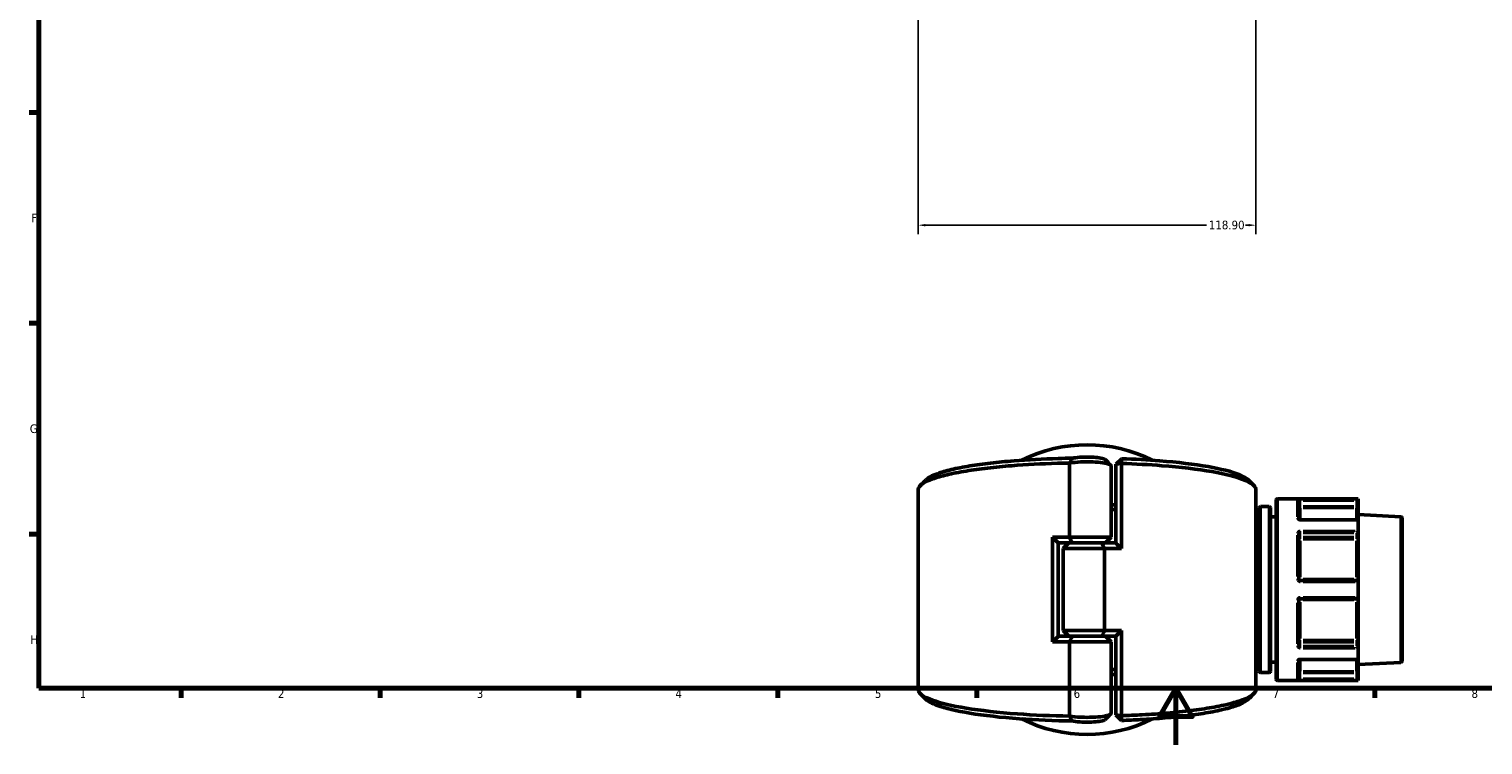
# Model space of a CAD drawing. Header units: millimetres. Extents: x 0 to 926, y 0 to 961.
# Tile 1 of 16: x 17 to 529, y 0 to 252. Entities that reach past the tile are written whole.
import ezdxf

# ---------------------------------------------------------------- set-up
doc = ezdxf.new("R2010")
doc.units = ezdxf.units.MM
for name, color, linetype, lineweight in [('Border (ANSI)', 7, 'Continuous', 70), ('Dimension (ANSI)', 7, 'Continuous', 25), ('Visible (ANSI)', 7, 'Continuous', 50), ('Visible Narrow (ANSI)', 7, 'Continuous', 35)]:
    doc.layers.add(name, color=color, linetype=linetype, lineweight=lineweight)
doc.styles.add('Note Text (ANSI)', font='tahoma.ttf')
doc.dimstyles.new('Default - mm (ANSI)', dxfattribs={"dimtxt": 3.048, "dimasz": 2.5, "dimexe": 3.175, "dimexo": 1.6002, "dimgap": 0.8, "dimtad": 0, "dimtoh": 1, "dimrnd": 1e-08, "dimzin": 4, "dimdsep": 46, "dimtxsty": 'Note Text (ANSI)', "dimcen": 0.09, "dimdle": 10, "dimclrd": 256, "dimclre": 256, "dimclrt": 256, "dimadec": 1, "dimazin": 1, "dimtfac": 1, "dimtofl": 0, "dimtmove": 0, "dimatfit": 3, "dimfxl": 1, "dimtolj": 1, "dimtzin": 4, "dimlwd": -1, "dimlwe": -1, "dimarcsym": 0})

# ---------------------------------------------------------------- blocks, each defined once
blk = doc.blocks.new('Borders Default Border')
at = {"layer": 'Border (ANSI)'}
for p, q in [((20, 222.75), (16.55, 222.75)), ((20, 148.5), (16.55, 148.5)), ((20, 74.25), (16.55, 74.25)), ((70.08, 20), (70.08, 16.55)), ((140.17, 20), (140.17, 16.55)), ((210.25, 20), (210.25, 16.55)), ((280.33, 20), (280.33, 16.55)), ((350.42, 20), (350.42, 16.55)), ((490.58, 20), (490.58, 16.55))]:
    blk.add_line(p, q, dxfattribs=at)
at = {"layer": 'Border (ANSI)', "flags": 128}
for points in [[(20, 20), (20, 574), (821, 574), (821, 20), (20, 20)], [(420.5, 0), (420.5, 20), (414.73, 10), (426.27, 10), (420.5, 20)]]:
    blk.add_lwpolyline(points, dxfattribs=at)
at = {"layer": 'Border (ANSI)', "char_height": 3.05, "attachment_point": 7, "style": 'Note Text (ANSI)'}
for s, insert in [('F', (17.29, 184.1)), ('G', (16.81, 109.79)), ('H', (16.97, 35.6)), ('1', (34.35, 16.55)), ('2', (104.2, 16.55)), ('3', (174.26, 16.49)), ('4', (244.23, 16.55)), ('5', (314.48, 16.49)), ('6', (384.49, 16.49)), ('7', (454.6, 16.55)), ('8', (524.63, 16.48))]:
    blk.add_mtext(s, dxfattribs=dict(at, insert=insert))
blk = doc.blocks.new('*D7')
at = {"layer": 'Defpoints', "color": 0, "transparency": 16777216}
for p in [(448.61, 323.45), (329.71, 319.93), (448.61, 183.04)]:
    blk.add_point(p, dxfattribs=at)
at = {"layer": 'Dimension (ANSI)', "transparency": 16777216}
for p, q in [((329.71, 318.33), (329.71, 179.87)), ((448.61, 321.85), (448.61, 179.87)), ((332.21, 183.04), (431.31, 183.04)), ((446.11, 183.04), (444.99, 183.04))]:
    blk.add_line(p, q, dxfattribs=at)
for points in [[(332.21, 183.46), (332.21, 182.63), (329.71, 183.04)], [(446.11, 183.46), (446.11, 182.63), (448.61, 183.04)]]:
    blk.add_solid(points, dxfattribs=at)
at = {"layer": 'Dimension (ANSI)', "transparency": 16777216, "insert": (432.11, 184.64), "char_height": 3.048, "attachment_point": 1, "style": 'Note Text (ANSI)'}
blk.add_mtext('\\A1;118.90', dxfattribs=at)

msp = doc.modelspace()

# ---------------------------------------------------------------- linework, layer by layer
at = {"layer": 'Visible (ANSI)'}
for p, q in [((383.019, 99.265), (383.019, 73.158)), ((397.649, 73.158), (397.649, 98.343)), ((399.359, 98.849), (401.359, 100.81)), ((401.324, 99.131), (399.359, 98.849)), ((399.359, 98.849), (399.359, 71.128)), ((401.324, 69.158), (401.324, 99.131)), ((329.709, 19.558), (329.709, 89.858)), ((448.709, 19.558), (448.709, 89.858)), ((449.809, 26.001), (449.809, 83.415)), ((453.309, 83.915), (450.309, 83.915)), ((453.809, 83.415), (453.809, 26.001)), ((455.809, 23.208), (455.809, 86.208)), ((484.669, 86.708), (456.309, 86.708)), ((463.809, 85.99), (463.809, 79.471)), ((484.668, 86.59), (484.169, 86.092)), ((484.669, 86.708), (484.669, 86.594)), ((484.669, 84.022), (484.669, 86.594)), ((484.669, 83.03), (484.669, 84.022)), ((484.669, 83.03), (484.669, 79.164)), ((449.809, 80.308), (448.709, 80.308)), ((455.809, 80.308), (453.809, 80.308)), ((484.523, 79.309), (464.309, 79.309)), ((499.736, 80.333), (484.669, 81.123)), ((484.669, 79.164), (484.669, 75.346)), ((500.209, 79.834), (500.209, 29.583)), ((377.095, 73.158), (377.095, 36.258)), ((377.095, 73.158), (383.019, 73.158)), ((383.019, 73.158), (397.649, 73.158)), ((395.649, 71.158), (397.649, 73.158)), ((463.809, 74.212), (463.809, 58.408)), ((484.669, 73.527), (484.669, 75.346)), ((484.669, 72.207), (484.669, 73.527)), ((484.669, 72.207), (484.669, 58.283)), ((379.059, 71.189), (379.059, 38.228)), ((384.029, 71.158), (379.059, 71.158)), ((382.769, 71.158), (380.769, 69.158)), ((395.4, 69.158), (380.769, 69.158)), ((380.769, 40.258), (380.769, 69.158)), ((394.39, 71.158), (384.029, 71.158)), ((384.029, 71.158), (394.39, 71.158)), ((394.39, 71.158), (399.359, 71.158)), ((401.324, 69.158), (395.4, 69.158)), ((395.4, 40.258), (395.4, 69.158)), ((484.169, 57.908), (464.309, 57.908)), ((484.669, 57.408), (484.669, 58.283)), ((484.669, 57.408), (484.669, 52.008)), ((464.309, 51.508), (484.169, 51.508)), ((484.669, 51.133), (484.669, 52.008)), ((463.809, 51.008), (463.809, 35.205)), ((484.669, 51.133), (484.669, 37.209)), ((383.019, 36.258), (377.095, 36.258)), ((379.059, 38.258), (384.029, 38.258)), ((380.769, 40.258), (395.4, 40.258)), ((382.769, 38.258), (380.769, 40.258)), ((397.649, 36.258), (383.019, 36.258)), ((383.019, 36.258), (383.019, 10.151)), ((384.029, 38.258), (394.39, 38.258)), ((394.39, 38.258), (384.029, 38.258)), ((399.359, 38.258), (394.39, 38.258)), ((395.4, 40.258), (401.324, 40.258)), ((395.649, 38.258), (397.649, 36.258)), ((397.649, 11.073), (397.649, 36.258)), ((399.359, 38.289), (399.359, 10.567)), ((401.324, 10.285), (401.324, 40.258)), ((484.669, 35.889), (484.669, 37.209)), ((484.669, 34.071), (484.669, 35.889)), ((484.669, 34.071), (484.669, 30.252)), ((449.809, 29.108), (448.709, 29.108)), ((455.809, 29.108), (453.809, 29.108)), ((463.809, 29.946), (463.809, 23.426)), ((464.309, 30.107), (484.523, 30.107)), ((484.669, 30.252), (484.669, 26.386)), ((499.736, 29.083), (484.669, 28.294)), ((484.669, 25.394), (484.669, 26.386)), ((453.309, 25.501), (450.309, 25.501)), ((484.669, 22.708), (456.309, 22.708)), ((484.169, 23.324), (484.668, 22.826)), ((484.669, 22.822), (484.669, 25.394)), ((484.669, 22.822), (484.669, 22.708)), ((399.359, 10.567), (401.324, 10.285)), ((401.359, 8.606), (399.359, 10.567))]:
    msp.add_line(p, q, dxfattribs=at)
for centre, radius, start, end in [((389.209, 54.708), 51, 63.2707, 116.7293), ((450.309, 83.415), 0.5, 90, 180), ((453.309, 83.415), 0.5, 0, 90), ((456.309, 86.208), 0.5, 90, 180), ((499.709, 79.834), 0.5, 0, 87), ((484.169, 57.408), 0.5, 4.9171, 90), ((484.169, 52.008), 0.5, 270, 355.0829), ((450.309, 26.001), 0.5, 180, 270), ((453.309, 26.001), 0.5, 270, 0), ((499.709, 29.583), 0.5, 273, 0), ((456.309, 23.208), 0.5, 180, 270), ((389.209, 54.708), 51, 243.2707, 296.7293)]:
    msp.add_arc(centre, radius, start, end, dxfattribs=at)
for centre, major_axis, start_param, end_param in [((484.169, 78.809), (0.462, 0.462), 5.9763058, 6.6758844), ((484.169, 74.991), (-0.462, -0.462), 1.1780972, 2.663074), ((484.169, 34.426), (0.462, -0.462), 0.4785187, 1.9634954), ((484.169, 30.607), (-0.462, 0.462), 2.7488936, 3.4484721)]:
    msp.add_ellipse(centre, major_axis=major_axis, ratio=0.4142136, start_param=start_param, end_param=end_param, dxfattribs=at)
for points, knots in [([(329.711, 89.858), (329.71, 90.211), (329.834, 90.563), (330.082, 90.913), (330.754, 91.864), (332.34, 92.798), (336.199, 94.19), (337.925, 94.688), (341.904, 95.625), (344.157, 96.065), (348.964, 96.85), (351.491, 97.199), (356.872, 97.823), (359.726, 98.1), (367.768, 98.738), (373.19, 99.024), (380.168, 99.223), (381.591, 99.255), (383.019, 99.279)], [1.5655254, 1.5655254, 1.5655254, 1.5655254, 1.6774634, 1.6774634, 1.6774634, 1.9811367, 1.9811367, 2.1607971, 2.1607971, 2.3404576, 2.3404576, 2.5089885, 2.5089885, 2.6775194, 2.6775194, 2.964022, 2.964022, 3.0368082, 3.0368082, 3.0368082, 3.0368082]), ([(384.037, 100.98), (382.368, 100.956), (380.706, 100.92), (373.654, 100.719), (368.391, 100.442), (360.594, 99.822), (357.828, 99.554), (352.617, 98.947), (350.173, 98.609), (345.528, 97.848), (343.353, 97.421), (339.52, 96.512), (337.861, 96.03), (334.551, 94.822), (333.183, 94.076), (332.421, 93.315)], [-3.05148, -3.05148, -3.05148, -3.05148, -2.964022, -2.964022, -2.6775194, -2.6775194, -2.5089885, -2.5089885, -2.3404576, -2.3404576, -2.1607971, -2.1607971, -1.9811367, -1.9811367, -1.7281965, -1.7281965, -1.7281965, -1.7281965]), ([(383.019, 99.265), (383.313, 99.317), (383.63, 99.365), (385.177, 99.565), (386.645, 99.666), (389.512, 99.725), (390.898, 99.698), (393.404, 99.544), (394.529, 99.42), (395.99, 99.161), (396.463, 99.047), (396.825, 98.925), (397.186, 98.803), (397.436, 98.672), (397.619, 98.474), (397.649, 98.408), (397.649, 98.343)], [-3.9930707, -3.9930707, -3.9930707, -3.9930707, -3.8358654, -3.8358654, -3.270659, -3.270659, -2.7691427, -2.7691427, -2.2850436, -2.2850436, -1.9824816, -1.9824816, -1.9824816, -1.6799197, -1.6799197, -1.5336535, -1.5336535, -1.5336535, -1.5336535]), ([(384.037, 100.98), (383.863, 100.7), (383.693, 100.417), (383.362, 99.851), (383.199, 99.565), (383.039, 99.279)], [-0.27250259, -0.27250259, -0.27250259, -0.27250259, -0.13662256, -0.13662256, 0, 0, 0, 0]), ([(395.57, 100.529), (395.483, 100.616), (395.328, 100.7), (395.108, 100.78), (394.846, 100.875), (394.494, 100.964), (393.385, 101.167), (392.511, 101.265), (390.545, 101.387), (389.447, 101.408), (387.185, 101.361), (386.032, 101.282), (384.702, 101.106), (384.345, 101.046), (384.037, 100.98)], [1.7278188, 1.7278188, 1.7278188, 1.7278188, 1.9824816, 1.9824816, 1.9824816, 2.2850436, 2.2850436, 2.7691427, 2.7691427, 3.270659, 3.270659, 3.8358654, 3.8358654, 4.0759765, 4.0759765, 4.0759765, 4.0759765]), ([(401.324, 99.131), (401.33, 99.411), (401.336, 99.691), (401.348, 100.251), (401.354, 100.531), (401.359, 100.81)], [-0.26328472, -0.26328472, -0.26328472, -0.26328472, -0.13166724, -0.13166724, 0, 0, 0, 0]), ([(401.324, 99.131), (406.248, 98.968), (411.041, 98.704), (422.168, 97.828), (428.17, 97.108), (437.938, 95.404), (441.779, 94.43), (446.667, 92.493), (448.056, 91.551), (448.527, 90.597), (448.649, 90.351), (448.709, 90.105), (448.709, 89.858)], [0.2061334, 0.2061334, 0.2061334, 0.2061334, 0.4610233, 0.4610233, 0.8347845, 0.8347845, 1.1940112, 1.1940112, 1.4977294, 1.4977294, 1.4977294, 1.5760673, 1.5760673, 1.5760673, 1.5760673]), ([(445.997, 93.315), (445.337, 93.975), (444.221, 94.624), (440.138, 96.262), (436.441, 97.206), (427.007, 98.86), (421.195, 99.558), (410.524, 100.4), (406.004, 100.651), (401.359, 100.81)], [-1.4133962, -1.4133962, -1.4133962, -1.4133962, -1.1940112, -1.1940112, -0.8347845, -0.8347845, -0.4610233, -0.4610233, -0.2129992, -0.2129992, -0.2129992, -0.2129992]), ([(464.309, 79.309), (464.254, 79.309), (464.199, 79.314), (464.095, 79.331), (464.046, 79.343), (463.961, 79.372), (463.924, 79.388), (463.867, 79.421), (463.845, 79.437), (463.815, 79.463), (463.807, 79.473), (463.803, 79.479), (463.803, 79.479), (463.803, 79.479)], [0, 0, 0, 0, 0.02450766, 0.02450766, 0.0487203, 0.0487203, 0.0720987, 0.0720987, 0.09440085, 0.09440085, 0.11633824, 0.11633824, 0.12458306, 0.12458306, 0.12458306, 0.12458306]), ([(464.309, 57.908), (464.277, 57.908), (464.244, 57.911), (464.161, 57.928), (464.111, 57.946), (464.006, 58.005), (463.954, 58.05), (463.859, 58.174), (463.824, 58.259), (463.811, 58.367), (463.809, 58.387), (463.809, 58.408)], [0, 0, 0, 0, 0.01962332, 0.01962332, 0.05102063, 0.05102063, 0.09183714, 0.09183714, 0.14489859, 0.14489859, 0.15750537, 0.15750537, 0.15750537, 0.15750537]), ([(463.809, 51.008), (463.809, 51.066), (463.819, 51.123), (463.87, 51.264), (463.926, 51.342), (464.086, 51.469), (464.197, 51.508), (464.309, 51.508)], [0, 0, 0, 0, 0.03471345, 0.03471345, 0.09025498, 0.09025498, 0.15750602, 0.15750602, 0.15750602, 0.15750602]), ([(463.803, 29.937), (463.803, 29.937), (463.808, 29.947), (463.837, 29.974), (463.857, 29.989), (463.909, 30.02), (463.942, 30.036), (464.019, 30.065), (464.064, 30.078), (464.162, 30.098), (464.215, 30.104), (464.283, 30.107), (464.296, 30.107), (464.309, 30.107)], [0.03292215, 0.03292215, 0.03292215, 0.03292215, 0.06007618, 0.06007618, 0.08212386, 0.08212386, 0.1042943, 0.1042943, 0.12747114, 0.12747114, 0.15153966, 0.15153966, 0.1575067, 0.1575067, 0.1575067, 0.1575067]), ([(383.019, 10.138), (376.69, 10.243), (370.468, 10.512), (357.947, 11.417), (351.798, 12.104), (341.677, 13.756), (337.633, 14.708), (332.34, 16.619), (330.754, 17.553), (330.082, 18.503), (329.834, 18.853), (329.71, 19.206), (329.711, 19.558)], [-3.0368082, -3.0368082, -3.0368082, -3.0368082, -2.7142273, -2.7142273, -2.3404576, -2.3404576, -1.9811367, -1.9811367, -1.6774634, -1.6774634, -1.6774634, -1.5655254, -1.5655254, -1.5655254, -1.5655254]), ([(332.421, 16.101), (333.183, 15.34), (334.551, 14.595), (339.236, 12.885), (343.131, 11.961), (352.911, 10.359), (358.868, 9.692), (371.267, 8.795), (377.602, 8.529), (384.037, 8.437)], [1.7281965, 1.7281965, 1.7281965, 1.7281965, 1.9811367, 1.9811367, 2.3404576, 2.3404576, 2.7142273, 2.7142273, 3.05148, 3.05148, 3.05148, 3.05148]), ([(448.709, 19.558), (448.709, 19.312), (448.649, 19.065), (448.527, 18.819), (448.056, 17.866), (446.667, 16.924), (443.103, 15.511), (441.483, 15.005), (437.703, 14.047), (435.544, 13.595), (430.905, 12.785), (428.454, 12.424), (423.207, 11.77), (420.412, 11.479), (414.651, 10.983), (411.693, 10.775), (406.254, 10.475), (403.806, 10.367), (401.324, 10.285)], [-1.5760673, -1.5760673, -1.5760673, -1.5760673, -1.4977294, -1.4977294, -1.4977294, -1.1940112, -1.1940112, -1.0143978, -1.0143978, -0.8347845, -0.8347845, -0.6662728, -0.6662728, -0.4977611, -0.4977611, -0.3345939, -0.3345939, -0.2061334, -0.2061334, -0.2061334, -0.2061334]), ([(401.359, 8.606), (403.637, 8.684), (405.884, 8.784), (411.037, 9.069), (413.907, 9.27), (419.492, 9.752), (422.199, 10.035), (427.278, 10.669), (429.649, 11.02), (434.129, 11.805), (436.211, 12.244), (439.85, 13.173), (441.405, 13.663), (444.221, 14.793), (445.337, 15.441), (445.997, 16.101)], [0.2129992, 0.2129992, 0.2129992, 0.2129992, 0.3345939, 0.3345939, 0.4977611, 0.4977611, 0.6662728, 0.6662728, 0.8347845, 0.8347845, 1.0143978, 1.0143978, 1.1940112, 1.1940112, 1.4133962, 1.4133962, 1.4133962, 1.4133962]), ([(397.649, 11.073), (397.649, 11.008), (397.619, 10.943), (397.436, 10.744), (397.186, 10.613), (396.825, 10.491), (396.463, 10.369), (395.99, 10.256), (394.529, 9.997), (393.404, 9.873), (390.898, 9.718), (389.512, 9.691), (386.645, 9.75), (385.177, 9.851), (383.63, 10.052), (383.313, 10.1), (383.019, 10.151)], [1.5336535, 1.5336535, 1.5336535, 1.5336535, 1.6799197, 1.6799197, 1.9824816, 1.9824816, 1.9824816, 2.2850436, 2.2850436, 2.7691427, 2.7691427, 3.270659, 3.270659, 3.8358654, 3.8358654, 3.9930707, 3.9930707, 3.9930707, 3.9930707]), ([(401.359, 8.606), (401.354, 8.886), (401.348, 9.166), (401.336, 9.725), (401.33, 10.005), (401.324, 10.285)], [-0.26328429, -0.26328429, -0.26328429, -0.26328429, -0.13161625, -0.13161625, 0, 0, 0, 0]), ([(383.039, 10.137), (383.197, 9.855), (383.357, 9.573), (383.689, 9.007), (383.861, 8.72), (384.037, 8.437)], [-0.27255075, -0.27255075, -0.27255075, -0.27255075, -0.13768979, -0.13768979, 0, 0, 0, 0]), ([(384.037, 8.437), (384.345, 8.371), (384.702, 8.311), (386.032, 8.135), (387.185, 8.055), (389.447, 8.008), (390.545, 8.03), (392.511, 8.152), (393.385, 8.249), (394.494, 8.453), (394.846, 8.541), (395.108, 8.636), (395.328, 8.716), (395.483, 8.801), (395.57, 8.887)], [-4.0759765, -4.0759765, -4.0759765, -4.0759765, -3.8358654, -3.8358654, -3.270659, -3.270659, -2.7691427, -2.7691427, -2.2850436, -2.2850436, -1.9824816, -1.9824816, -1.9824816, -1.7278188, -1.7278188, -1.7278188, -1.7278188])]:
    msp.add_open_spline(points, degree=3, knots=knots, dxfattribs=at)
for points in [[(383.039, 99.279), (383.033, 99.275), (383.026, 99.27), (383.019, 99.265)], [(383.039, 99.279), (383.033, 99.279), (383.026, 99.279), (383.019, 99.279)], [(395.57, 100.529), (396.227, 99.87), (396.885, 99.213), (397.544, 98.555)], [(330.447, 91.342), (331.105, 92), (331.763, 92.657), (332.421, 93.315)], [(445.998, 93.315), (446.656, 92.657), (447.314, 92), (447.972, 91.342)], [(399.359, 84.601), (398.791, 84.581), (398.221, 84.563), (397.649, 84.546)], [(397.649, 82.864), (398.221, 82.882), (398.791, 82.901), (399.359, 82.921)], [(484.669, 86.594), (484.669, 86.593), (484.669, 86.592), (484.668, 86.59)], [(484.668, 79.192), (484.669, 79.183), (484.669, 79.173), (484.669, 79.164)], [(379.059, 71.189), (378.402, 71.84), (377.747, 72.497), (377.095, 73.158)], [(383.019, 73.158), (383.337, 72.493), (383.676, 71.815), (384.029, 71.158)], [(484.669, 75.346), (484.669, 75.335), (484.669, 75.324), (484.668, 75.313)], [(394.39, 71.158), (394.743, 70.502), (395.082, 69.824), (395.4, 69.158)], [(399.359, 71.128), (400.017, 70.476), (400.672, 69.819), (401.324, 69.158)], [(484.668, 57.451), (484.669, 57.437), (484.669, 57.422), (484.669, 57.408)], [(484.669, 52.008), (484.669, 51.994), (484.669, 51.98), (484.668, 51.965)], [(379.059, 38.228), (378.402, 37.576), (377.747, 36.919), (377.095, 36.258)], [(384.029, 38.258), (383.676, 37.602), (383.337, 36.924), (383.019, 36.258)], [(394.39, 38.258), (394.743, 38.915), (395.082, 39.593), (395.4, 40.258)], [(401.324, 40.258), (400.672, 39.597), (400.017, 38.94), (399.359, 38.289)], [(484.668, 34.104), (484.669, 34.093), (484.669, 34.082), (484.669, 34.071)], [(399.359, 26.495), (398.791, 26.516), (398.221, 26.535), (397.649, 26.552)], [(484.669, 30.252), (484.669, 30.243), (484.669, 30.234), (484.668, 30.225)], [(397.649, 24.871), (398.221, 24.854), (398.791, 24.836), (399.359, 24.816)], [(484.668, 22.826), (484.669, 22.825), (484.669, 22.824), (484.669, 22.822)], [(332.421, 16.101), (331.763, 16.759), (331.105, 17.417), (330.447, 18.075)], [(447.972, 18.075), (447.314, 17.417), (446.656, 16.759), (445.998, 16.101)], [(397.544, 10.861), (396.885, 10.204), (396.227, 9.546), (395.57, 8.887)], [(383.019, 10.151), (383.026, 10.147), (383.033, 10.142), (383.039, 10.137)], [(383.019, 10.138), (383.026, 10.138), (383.033, 10.137), (383.039, 10.137)]]:
    msp.add_open_spline(points, degree=3, dxfattribs=at)
at = {"layer": 'Visible Narrow (ANSI)'}
for p, q in [((450.309, 83.556), (450.309, 25.861)), ((453.309, 25.861), (453.309, 83.556)), ((456.309, 86.314), (456.309, 23.102)), ((463.309, 80.372), (463.309, 86.371)), ((464.27, 84.022), (463.811, 84.022)), ((464.309, 86.129), (464.309, 86.586)), ((464.309, 84.126), (464.309, 85.989)), ((464.309, 83.532), (464.309, 83.986)), ((464.309, 83.44), (464.309, 79.639)), ((465.302, 86.092), (483.176, 86.092)), ((483.176, 84.022), (465.302, 84.022)), ((465.302, 83.526), (483.176, 83.526)), ((483.65, 86.59), (465.327, 86.59)), ((484.169, 85.989), (484.169, 84.126)), ((484.169, 83.986), (484.169, 83.532)), ((484.169, 79.639), (484.169, 83.44)), ((484.668, 84.022), (484.209, 84.022)), ((464.309, 79.203), (464.309, 79.309)), ((465.327, 79.192), (483.65, 79.192)), ((499.736, 29.399), (499.736, 80.018)), ((463.309, 59.339), (463.309, 73.823)), ((464.309, 74.665), (464.309, 75.284)), ((464.309, 73.247), (464.309, 74.564)), ((464.309, 72.543), (464.309, 73.147)), ((464.309, 71.894), (464.309, 59.114)), ((465.302, 74.637), (483.176, 74.637)), ((483.176, 73.174), (465.302, 73.174)), ((465.302, 72.514), (483.176, 72.514)), ((483.65, 75.313), (465.327, 75.313)), ((484.169, 74.564), (484.169, 73.247)), ((484.169, 73.147), (484.169, 72.543)), ((484.169, 59.114), (484.169, 71.894)), ((464.309, 57.91), (464.309, 58.31)), ((464.309, 57.488), (464.309, 57.907)), ((483.176, 58.346), (465.302, 58.346)), ((465.327, 57.451), (483.65, 57.451)), ((484.169, 58.31), (484.169, 57.91)), ((464.309, 51.51), (464.309, 51.929)), ((464.309, 51.107), (464.309, 51.507)), ((483.65, 51.965), (465.327, 51.965)), ((484.169, 51.507), (484.169, 51.107)), ((463.309, 35.594), (463.309, 50.077)), ((464.309, 50.302), (464.309, 37.522)), ((465.302, 51.071), (483.176, 51.071)), ((484.169, 37.522), (484.169, 50.302)), ((464.309, 36.269), (464.309, 36.874)), ((464.309, 34.852), (464.309, 36.17)), ((483.176, 36.903), (465.302, 36.903)), ((465.302, 36.243), (483.176, 36.243)), ((484.169, 36.874), (484.169, 36.269)), ((484.169, 36.17), (484.169, 34.852)), ((464.309, 34.133), (464.309, 34.752)), ((483.176, 34.779), (465.302, 34.779)), ((465.327, 34.104), (483.65, 34.104)), ((463.309, 23.045), (463.309, 29.044)), ((464.309, 30.107), (464.309, 30.214)), ((464.309, 29.777), (464.309, 25.976)), ((464.309, 25.43), (464.309, 25.884)), ((483.176, 25.89), (465.302, 25.89)), ((483.65, 30.225), (465.327, 30.225)), ((484.169, 25.976), (484.169, 29.777)), ((484.169, 25.884), (484.169, 25.43)), ((463.811, 25.394), (464.27, 25.394)), ((464.309, 23.428), (464.309, 25.291)), ((464.309, 22.831), (464.309, 23.287)), ((465.302, 25.394), (483.176, 25.394)), ((483.176, 23.324), (465.302, 23.324)), ((465.327, 22.826), (483.65, 22.826)), ((484.169, 25.291), (484.169, 23.428)), ((484.209, 25.394), (484.668, 25.394))]:
    msp.add_line(p, q, dxfattribs=at)
for centre, major_axis, ratio, start_param, end_param in [((463.309, 85.99), (0.5, 0), 0.9930776, 0.0785398, 1.4922565), ((464.309, 84.022), (-0.5, 0), 0.9921283, 0.0785398, 1.4922565), ((484.169, 83.03), (0.5, 0), 0.9921283, 0.0785398, 1.4922565), ((463.309, 79.444), (0.5, 0), 0.7852689, 0.1459048, 1.495802), ((463.309, 74.212), (0.5, 0), 0.6191549, 0.0785398, 1.4922565), ((464.309, 72.82), (-0.5, 0), 0.7071068, 4.7909288, 6.2046455), ((464.309, 72.82), (-0.5, 0), 0.6129928, 0.0785398, 1.4922565), ((484.169, 73.527), (0.5, 0), 0.7071068, 4.7909288, 6.2046455), ((484.169, 72.207), (0.5, 0), 0.6129928, 0.0785398, 1.4922565), ((463.309, 58.408), (0.5, 0), 0.1174603, 0.0785398, 1.4922565), ((464.309, 58.408), (-0.5, 0), 0.1252256, 0.0785398, 1.4922565), ((484.169, 58.283), (0.5, 0), 0.1252256, 0.0785398, 1.4922565), ((463.309, 51.008), (0.5, 0), 0.1174603, 4.7909288, 6.2046455), ((464.309, 51.008), (-0.5, 0), 0.1252256, 4.7909288, 6.2046455), ((484.169, 51.133), (0.5, 0), 0.1252256, 4.7909288, 6.2046455), ((464.309, 36.596), (-0.5, 0), 0.6129928, 4.7909288, 6.2046455), ((464.309, 36.596), (-0.5, 0), 0.7071068, 0.0785398, 1.4922565), ((484.169, 37.209), (0.5, 0), 0.6129928, 4.7909288, 6.2046455), ((484.169, 35.889), (0.5, 0), 0.7071068, 0.0785398, 1.4922565), ((463.309, 35.205), (0.5, 0), 0.6191549, 4.7909288, 6.2046455), ((463.309, 29.972), (0.5, 0), 0.7852689, 4.7873765, 6.1371511), ((464.309, 25.394), (-0.5, 0), 0.9921283, 4.7909288, 6.2046455), ((484.169, 26.386), (0.5, 0), 0.9921283, 4.7909288, 6.2046455), ((463.309, 23.426), (0.5, 0), 0.9930776, 4.7909288, 6.2046455)]:
    msp.add_ellipse(centre, major_axis=major_axis, ratio=ratio, start_param=start_param, end_param=end_param, dxfattribs=at)
for points, knots in [([(464.309, 86.59), (464.085, 86.59), (463.862, 86.584), (463.542, 86.56), (463.431, 86.544), (463.329, 86.514), (463.309, 86.501), (463.309, 86.487)], [-0.15750602, -0.15750602, -0.15750602, -0.15750602, -0.09025498, -0.09025498, -0.03471345, -0.03471345, 0, 0, 0, 0]), ([(463.809, 85.99), (463.809, 86.004), (463.819, 86.017), (463.87, 86.047), (463.926, 86.062), (464.086, 86.086), (464.197, 86.092), (464.309, 86.092)], [0, 0, 0, 0, 0.03471345, 0.03471345, 0.09025498, 0.09025498, 0.15750602, 0.15750602, 0.15750602, 0.15750602]), ([(463.309, 79.837), (463.309, 79.813), (463.312, 79.789), (463.336, 79.653), (463.404, 79.543), (463.593, 79.381), (463.698, 79.321), (463.909, 79.243), (464.009, 79.218), (464.178, 79.196), (464.244, 79.192), (464.309, 79.192)], [-0.1575053, -0.1575053, -0.1575053, -0.1575053, -0.14610875, -0.14610875, -0.09260413, -0.09260413, -0.05144674, -0.05144674, -0.01978721, -0.01978721, 0, 0, 0, 0]), ([(464.309, 75.313), (464.259, 75.313), (464.208, 75.31), (463.95, 75.279), (463.752, 75.201), (463.489, 74.994), (463.403, 74.882), (463.325, 74.683), (463.309, 74.602), (463.309, 74.521)], [-0.1575067, -0.1575067, -0.1575067, -0.1575067, -0.14229049, -0.14229049, -0.07905027, -0.07905027, -0.03040395, -0.03040395, 0, 0, 0, 0]), ([(463.809, 74.212), (463.809, 74.256), (463.817, 74.299), (463.856, 74.407), (463.899, 74.467), (464.031, 74.578), (464.129, 74.619), (464.259, 74.636), (464.284, 74.637), (464.309, 74.637)], [0, 0, 0, 0, 0.03040395, 0.03040395, 0.07905027, 0.07905027, 0.14229049, 0.14229049, 0.1575067, 0.1575067, 0.1575067, 0.1575067]), ([(463.309, 58.467), (463.309, 58.425), (463.312, 58.382), (463.339, 58.163), (463.408, 57.992), (463.598, 57.74), (463.703, 57.648), (463.912, 57.529), (464.012, 57.491), (464.179, 57.458), (464.244, 57.451), (464.309, 57.451)], [-0.15750537, -0.15750537, -0.15750537, -0.15750537, -0.14489859, -0.14489859, -0.09183714, -0.09183714, -0.05102063, -0.05102063, -0.01962332, -0.01962332, 0, 0, 0, 0]), ([(464.309, 51.965), (464.085, 51.965), (463.862, 51.886), (463.542, 51.627), (463.431, 51.469), (463.329, 51.183), (463.309, 51.066), (463.309, 50.95)], [-0.15750602, -0.15750602, -0.15750602, -0.15750602, -0.09025498, -0.09025498, -0.03471345, -0.03471345, 0, 0, 0, 0]), ([(463.309, 34.895), (463.309, 34.865), (463.312, 34.835), (463.336, 34.664), (463.404, 34.528), (463.593, 34.33), (463.698, 34.258), (463.909, 34.164), (464.009, 34.135), (464.178, 34.109), (464.244, 34.104), (464.309, 34.104)], [-0.1575053, -0.1575053, -0.1575053, -0.1575053, -0.14610875, -0.14610875, -0.09260413, -0.09260413, -0.05144674, -0.05144674, -0.01978721, -0.01978721, 0, 0, 0, 0]), ([(464.309, 34.779), (464.276, 34.779), (464.244, 34.782), (464.159, 34.796), (464.109, 34.811), (464.004, 34.861), (463.951, 34.9), (463.857, 35.006), (463.823, 35.079), (463.811, 35.172), (463.809, 35.188), (463.809, 35.205)], [0, 0, 0, 0, 0.01978721, 0.01978721, 0.05144674, 0.05144674, 0.09260413, 0.09260413, 0.14610875, 0.14610875, 0.1575053, 0.1575053, 0.1575053, 0.1575053]), ([(464.309, 30.225), (464.259, 30.225), (464.208, 30.222), (463.95, 30.196), (463.752, 30.13), (463.489, 29.96), (463.403, 29.868), (463.325, 29.708), (463.309, 29.643), (463.309, 29.58)], [-0.1575067, -0.1575067, -0.1575067, -0.1575067, -0.14229049, -0.14229049, -0.07905027, -0.07905027, -0.03040395, -0.03040395, 0, 0, 0, 0]), ([(463.309, 22.93), (463.309, 22.925), (463.312, 22.92), (463.339, 22.895), (463.408, 22.877), (463.598, 22.852), (463.703, 22.843), (463.912, 22.833), (464.012, 22.829), (464.179, 22.827), (464.244, 22.826), (464.309, 22.826)], [-0.15750537, -0.15750537, -0.15750537, -0.15750537, -0.14489859, -0.14489859, -0.09183714, -0.09183714, -0.05102063, -0.05102063, -0.01962332, -0.01962332, 0, 0, 0, 0]), ([(464.309, 23.324), (464.277, 23.324), (464.244, 23.325), (464.161, 23.328), (464.111, 23.331), (464.006, 23.341), (463.954, 23.35), (463.859, 23.374), (463.824, 23.392), (463.811, 23.417), (463.809, 23.421), (463.809, 23.426)], [0, 0, 0, 0, 0.01962332, 0.01962332, 0.05102063, 0.05102063, 0.09183714, 0.09183714, 0.14489859, 0.14489859, 0.15750537, 0.15750537, 0.15750537, 0.15750537])]:
    msp.add_open_spline(points, degree=3, knots=knots, dxfattribs=at)

# ---------------------------------------------------------------- block references
msp.add_blockref('Borders Default Border', (0, 0))

# ---------------------------------------------------------------- dimensions: what is measured, and where the dimension line sits
at = {"layer": 'Dimension (ANSI)'}
dim = msp.add_linear_dim(base=(448.605, 183.044), p1=(329.709, 319.93), p2=(448.605, 323.453), angle=180, dimstyle='Default - mm (ANSI)', override={"dimgap": 0.8, "dimtoh": 0, "dimdec": 2, "dimtol": 0, "dimlim": 0, "dimtp": 0, "dimtm": 0, "dimtdec": 2, "dimatfit": 1}, dxfattribs=at)
dim.commit()
dim.dimension.update_dxf_attribs({"geometry": '*D7', "text_midpoint": (438.152, 183.044), "dimtype": 160})

doc.saveas('drawing.dxf')
